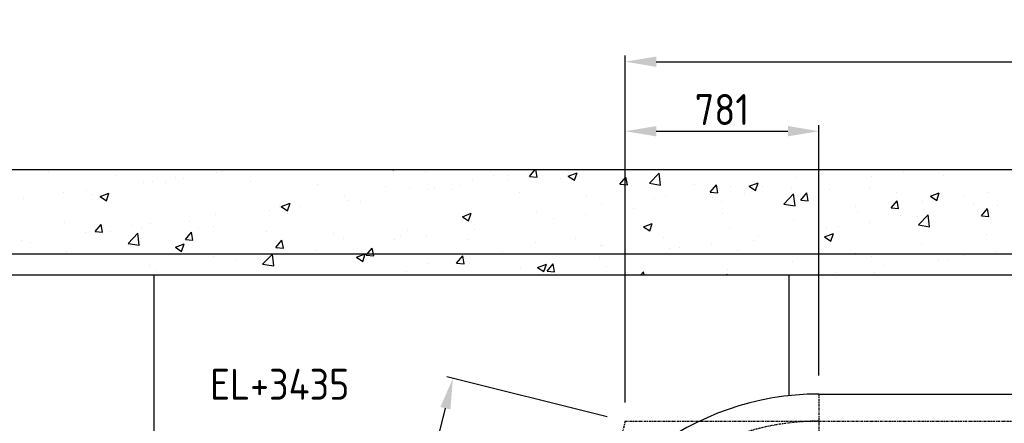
# Model space of a CAD drawing. Header units: metres. Extents: x -82085 to 58758, y -66901 to 95305.
# Tile 52 of 135: x 7972 to 11941, y -1107 to 522. Entities that reach past the tile are written whole.
import ezdxf
from ezdxf.enums import TextEntityAlignment as Align

# ---------------------------------------------------------------- set-up
doc = ezdxf.new("R2010")
doc.units = ezdxf.units.M
doc.header["$MEASUREMENT"] = 0
doc.header["$PDSIZE"] = -1
doc.linetypes.add('CENTER-LN', pattern=[19, 10, -3, 3, -3])
doc.layers.get('0').update_dxf_attribs({"linetype": 'CONTINUOUS'})
doc.layers.get('DEFPOINTS').update_dxf_attribs({"linetype": 'CONTINUOUS'})
for name, color, linetype in [('3', 3, 'CONTINUOUS'), ('ARCERING', 10, 'CONTINUOUS'), ('CL', 1, 'CENTER-LN'), ('DIM', 10, 'CONTINUOUS'), ('GEBOUW', 7, 'CONTINUOUS')]:
    doc.layers.add(name, color=color, linetype=linetype)
doc.styles.add('ROMANS', font='iso.shx')
doc.styles.get("Standard").update_dxf_attribs({"font": 'iso.shx'})
doc.dimstyles.get("Standard").update_dxf_attribs({"dimtxt": 0.18, "dimasz": 0.18, "dimexe": 0.18, "dimexo": 0.0625, "dimgap": 0.09, "dimtad": 0, "dimtih": 1, "dimtoh": 1, "dimdec": 4, "dimzin": 0, "dimdsep": 46, "dimtxsty": 'Standard', "dimcen": 0.09, "dimadec": 0, "dimazin": 0, "dimtfac": 1, "dimtdec": 4, "dimtofl": 0, "dimtmove": 0, "dimatfit": 3, "dimfxl": 1, "dimtolj": 1, "dimtzin": 0, "dimarcsym": 0})

# ---------------------------------------------------------------- blocks, each defined once
blk = doc.blocks.new('*D24')
at = {"layer": 'DEFPOINTS', "color": 0, "transparency": 16777216}
for p in [(9718, -924.4), (10412.3, -1097.8, -3239), (10201.2, -1942.7, -3239)]:
    blk.add_point(p, dxfattribs=at)
at = {"layer": 'DIM', "color": 0, "lineweight": -2, "transparency": 16777216}
for p, q in [((10339.5, -1079.7), (9693.7, -918.4)), ((9537.2, -1648), (9687.7, -1045.7)), ((10128.4, -1924.5), (9482.7, -1763.2))]:
    blk.add_line(p, q, dxfattribs=at)
at = {"layer": 'DIM', "color": 0, "transparency": 16777216}
for points in [[(9667.5, -1040.6), (9707.9, -1050.7), (9718, -924.4)], [(9517, -1643), (9557.4, -1653.1), (9506.9, -1769.3)]]:
    blk.add_solid(points, dxfattribs=at)
at = {"layer": 'DIM', "color": 0, "transparency": 16777216, "insert": (9551.8, -1331.7), "char_height": 125, "attachment_point": 5, "rotation": 75.9746}
blk.add_mtext('\\A1;871', dxfattribs=at)
blk = doc.blocks.new('*D120')
at = {"layer": 'DEFPOINTS', "color": 0, "transparency": 16777216}
for p in [(17043.3, 352.7), (17043.3, -910.3, -3239), (10412.3, -1097.8, -3239)]:
    blk.add_point(p, dxfattribs=at)
at = {"layer": 'DIM', "color": 0, "lineweight": -2, "transparency": 16777216}
for p, q in [((10412.3, -1022.8), (10412.3, 377.7)), ((17043.3, -835.3), (17043.3, 377.7)), ((10537.3, 352.7), (16918.3, 352.7))]:
    blk.add_line(p, q, dxfattribs=at)
at = {"layer": 'DIM', "color": 0, "transparency": 16777216}
for points in [[(10537.3, 373.5), (10537.3, 331.8), (10412.3, 352.7)], [(16918.3, 373.5), (16918.3, 331.8), (17043.3, 352.7)]]:
    blk.add_solid(points, dxfattribs=at)
at = {"layer": 'DIM', "color": 0, "transparency": 16777216, "insert": (13727.8, 440.2), "char_height": 125, "attachment_point": 5}
blk.add_mtext('\\A1;6631', dxfattribs=at)
blk = doc.blocks.new('*D119')
at = {"layer": 'DEFPOINTS', "color": 0, "transparency": 16777216}
for p in [(11193.2, 72.1), (11193.2, -988.3, -3239), (10412.3, -1097.8, -3239)]:
    blk.add_point(p, dxfattribs=at)
at = {"layer": 'DIM', "color": 0, "lineweight": -2, "transparency": 16777216}
for p, q in [((10412.3, -1022.8), (10412.3, 97.1)), ((11193.2, -913.3), (11193.2, 97.1)), ((10537.3, 72.1), (11068.2, 72.1))]:
    blk.add_line(p, q, dxfattribs=at)
at = {"layer": 'DIM', "color": 0, "transparency": 16777216}
for points in [[(10537.3, 92.9), (10537.3, 51.3), (10412.3, 72.1)], [(11068.2, 92.9), (11068.2, 51.3), (11193.2, 72.1)]]:
    blk.add_solid(points, dxfattribs=at)
at = {"layer": 'DIM', "color": 0, "transparency": 16777216, "insert": (10802.7, 159.6), "char_height": 125, "attachment_point": 5}
blk.add_mtext('\\A1;781', dxfattribs=at)
blk = doc.blocks.new('*X8')
at = {"color": 0}
for p, q in [((8855.9, 5917, 3239), (8855.9, 5917, 3239)), ((9337.3, 5915.8, 3239), (9337.3, 5915.8, 3239)), ((9474.3, 5917.2, 3239), (9478, 5914.7, 3239)), ((9478, 5914.7, 3239), (9478.8, 5917.2, 3239)), ((10026.7, 5889.8, 3239), (10049.6, 5917.2, 3239)), ((10057.1, 5887.1, 3239), (10051.5, 5917.2, 3239)), ((8088.5, 5904.9, 3239), (8088.5, 5904.9, 3239)), ((8359.7, 5893.4, 3239), (8359.7, 5893.4, 3239)), ((8597.8, 5883.9, 3239), (8597.8, 5883.9, 3239)), ((8630.9, 5881.9, 3239), (8630.9, 5881.9, 3239)), ((8766.9, 5905.2, 3239), (8766.9, 5905.2, 3239)), ((8790.2, 5909.2, 3239), (8790.2, 5909.2, 3239)), ((9608.5, 5904.3, 3239), (9608.5, 5904.3, 3239)), ((9798.6, 5875, 3239), (9798.6, 5875, 3239)), ((9879.7, 5892.9, 3239), (9879.7, 5892.9, 3239)), ((9937.3, 5877.5, 3239), (9937.3, 5877.5, 3239)), ((9938.7, 5891.8, 3239), (9938.7, 5891.8, 3239)), ((10026.7, 5889.8, 3239), (10057, 5887.2, 3239)), ((10062.4, 5913.1, 3239), (10062.4, 5913.1, 3239)), ((10150.9, 5881.4, 3239), (10150.9, 5881.4, 3239)), ((10182.7, 5891.1, 3239), (10218.3, 5904.7, 3239)), ((10182.7, 5891.1, 3239), (10208, 5874, 3239)), ((10208, 5874, 3239), (10218.3, 5904.7, 3239)), ((10391.1, 5857.9, 3239), (10415.5, 5887.1, 3239)), ((10421.4, 5855.2, 3239), (10415.6, 5887.1, 3239)), ((10509.8, 5862, 3239), (10549.3, 5903.2, 3239)), ((10555, 5855, 3239), (10549.3, 5903.2, 3239)), ((11098.4, 5886.2, 3239), (11098.4, 5886.2, 3239)), ((11405.3, 5888, 3239), (11405.3, 5888, 3239)), ((11532.5, 5904.7, 3239), (11532.5, 5904.7, 3239)), ((11695.2, 5893.8, 3239), (11695.2, 5893.8, 3239)), ((8470.6, 5867.1, 3239), (8470.6, 5867.1, 3239)), ((8506.1, 5869.5, 3239), (8506.1, 5869.5, 3239)), ((8559.6, 5866.1, 3239), (8559.6, 5866.1, 3239)), ((8902.1, 5870.5, 3239), (8902.1, 5870.5, 3239)), ((9173.2, 5859, 3239), (9173.2, 5859, 3239)), ((9444.4, 5847.6, 3239), (9444.4, 5847.6, 3239)), ((9542, 5842.5, 3239), (9542, 5842.5, 3239)), ((9617.8, 5835.4, 3239), (9617.8, 5835.4, 3239)), ((9642.4, 5840.9, 3239), (9642.4, 5840.9, 3239)), ((9715.6, 5836.1, 3239), (9715.6, 5836.1, 3239)), ((9744.9, 5852.1, 3239), (9744.9, 5852.1, 3239)), ((10391, 5857.9, 3239), (10421.4, 5855.3, 3239)), ((10422, 5870, 3239), (10422, 5870, 3239)), ((10509.8, 5862, 3239), (10555, 5855, 3239)), ((10693.2, 5858.5, 3239), (10693.2, 5858.5, 3239)), ((10755.4, 5826.1, 3239), (10779.9, 5855.3, 3239)), ((10785.8, 5823.3, 3239), (10779.9, 5855.2, 3239)), ((10837.5, 5850.4, 3239), (10837.5, 5850.4, 3239)), ((10912.8, 5850.4, 3239), (10948.4, 5864, 3239)), ((10912.8, 5850.4, 3239), (10938.1, 5833.3, 3239)), ((10938.1, 5833.3, 3239), (10948.4, 5864, 3239)), ((10964.4, 5847.1, 3239), (10964.4, 5847.1, 3239)), ((11084.5, 5845.7, 3239), (11084.5, 5845.7, 3239)), ((11235.6, 5835.6, 3239), (11235.6, 5835.6, 3239)), ((11399, 5842.9, 3239), (11399, 5842.9, 3239)), ((7985.6, 5798.9, 3239), (7985.6, 5798.9, 3239)), ((8149.8, 5824.9, 3239), (8149.8, 5824.9, 3239)), ((8242.2, 5831.4, 3239), (8242.2, 5831.4, 3239)), ((8263.4, 5815.3, 3239), (8263.4, 5815.3, 3239)), ((8295.8, 5808.6, 3239), (8331.4, 5822.2, 3239)), ((8295.8, 5808.6, 3239), (8321.1, 5791.5, 3239)), ((8321.1, 5791.5, 3239), (8331.4, 5822.2, 3239)), ((9281.2, 5806.7, 3239), (9281.2, 5806.7, 3239)), ((9986.8, 5824.7, 3239), (9986.8, 5824.7, 3239)), ((10258, 5813.2, 3239), (10258, 5813.2, 3239)), ((10529.1, 5801.7, 3239), (10529.1, 5801.7, 3239)), ((10573.7, 5812.3, 3239), (10573.7, 5812.3, 3239)), ((10755.4, 5826.1, 3239), (10785.8, 5823.4, 3239)), ((10764.9, 5803.6, 3239), (10764.9, 5803.6, 3239)), ((10892.1, 5820.4, 3239), (10892.1, 5820.4, 3239)), ((11051.9, 5777.9, 3239), (11091.5, 5819.2, 3239)), ((11097.1, 5770.9, 3239), (11091.5, 5819.1, 3239)), ((11119.8, 5794.2, 3239), (11144.3, 5823.4, 3239)), ((11150.2, 5791.5, 3239), (11144.3, 5823.3, 3239)), ((11506.8, 5824.1, 3239), (11506.8, 5824.1, 3239)), ((11642.9, 5809.7, 3239), (11678.4, 5823.4, 3239)), ((11642.9, 5809.7, 3239), (11668.1, 5792.6, 3239)), ((11668.1, 5792.6, 3239), (11678.4, 5823.3, 3239)), ((11777.9, 5812.7, 3239), (11777.9, 5812.7, 3239)), ((11873.5, 5823.4, 3239), (11873.5, 5823.4, 3239)), ((9017.3, 5768.7, 3239), (9017.3, 5768.7, 3239)), ((9025.8, 5767.9, 3239), (9061.4, 5781.6, 3239)), ((9025.9, 5767.9, 3239), (9051.1, 5750.9, 3239)), ((9051.1, 5750.9, 3239), (9061.4, 5781.6, 3239)), ((9104.5, 5767.8, 3239), (9104.5, 5767.8, 3239)), ((9296.9, 5793.1, 3239), (9296.9, 5793.1, 3239)), ((9346.1, 5790.1, 3239), (9346.1, 5790.1, 3239)), ((10317.1, 5779.8, 3239), (10317.1, 5779.8, 3239)), ((10444.1, 5761.4, 3239), (10444.1, 5761.4, 3239)), ((10800.3, 5790.3, 3239), (10800.3, 5790.3, 3239)), ((11051.9, 5777.9, 3239), (11097.1, 5770.9, 3239)), ((11071.5, 5778.8, 3239), (11071.5, 5778.8, 3239)), ((11102.7, 5792.1, 3239), (11102.7, 5792.1, 3239)), ((11119.8, 5794.2, 3239), (11150.1, 5791.5, 3239)), ((11342.7, 5767.4, 3239), (11342.7, 5767.4, 3239)), ((11484.1, 5762.3, 3239), (11514.5, 5759.6, 3239)), ((11484.2, 5762.3, 3239), (11508.7, 5791.5, 3239)), ((11514.5, 5759.6, 3239), (11508.7, 5791.4, 3239)), ((11612.6, 5787.7, 3239), (11612.6, 5787.7, 3239)), ((11613.9, 5755.9, 3239), (11613.9, 5755.9, 3239)), ((11817, 5782.2, 3239), (11817, 5782.2, 3239)), ((11848.5, 5730.4, 3239), (11873, 5759.6, 3239)), ((11878.9, 5727.7, 3239), (11873, 5759.5, 3239)), ((11912.1, 5771.9, 3239), (11912.1, 5771.9, 3239)), ((8760.7, 5736.1, 3239), (8760.7, 5736.1, 3239)), ((8977.4, 5751.1, 3239), (8977.4, 5751.1, 3239)), ((9049.9, 5739.2, 3239), (9049.9, 5739.2, 3239)), ((9755.9, 5727.2, 3239), (9791.5, 5740.9, 3239)), ((9755.9, 5727.2, 3239), (9781.2, 5710.2, 3239)), ((9781.2, 5710.2, 3239), (9791.5, 5740.9, 3239)), ((10056.3, 5744, 3239), (10056.3, 5744, 3239)), ((10124.5, 5719.3, 3239), (10124.5, 5719.3, 3239)), ((10251.7, 5736.1, 3239), (10251.7, 5736.1, 3239)), ((10806.5, 5741.2, 3239), (10806.5, 5741.2, 3239)), ((11092.2, 5717, 3239), (11092.2, 5717, 3239)), ((11348.8, 5749.6, 3239), (11348.8, 5749.6, 3239)), ((11520.7, 5731.4, 3239), (11520.7, 5731.4, 3239)), ((11591.2, 5729.7, 3239), (11591.2, 5729.7, 3239)), ((11594.1, 5693.8, 3239), (11633.7, 5735.1, 3239)), ((11639.3, 5686.8, 3239), (11633.7, 5735.1, 3239)), ((11848.5, 5730.4, 3239), (11878.9, 5727.8, 3239)), ((11885.1, 5744.4, 3239), (11885.1, 5744.4, 3239)), ((8151.5, 5703.4, 3239), (8151.5, 5703.4, 3239)), ((8275.3, 5667.1, 3239), (8299.8, 5696.3, 3239)), ((8305.7, 5664.4, 3239), (8299.8, 5696.2, 3239)), ((8422.7, 5692, 3239), (8422.7, 5692, 3239)), ((8464.2, 5683.5, 3239), (8464.2, 5683.5, 3239)), ((8499.9, 5700.4, 3239), (8499.9, 5700.4, 3239)), ((8656.5, 5708.8, 3239), (8656.5, 5708.8, 3239)), ((8693.9, 5680.5, 3239), (8693.9, 5680.5, 3239)), ((8753.6, 5688.3, 3239), (8753.6, 5688.3, 3239)), ((9792.4, 5705.9, 3239), (9792.4, 5705.9, 3239)), ((9803.7, 5677.1, 3239), (9803.7, 5677.1, 3239)), ((10486, 5686.5, 3239), (10521.5, 5700.2, 3239)), ((10486, 5686.5, 3239), (10511.2, 5669.5, 3239)), ((10510.2, 5690.4, 3239), (10510.2, 5690.4, 3239)), ((10511.2, 5669.5, 3239), (10521.5, 5700.2, 3239)), ((10831.4, 5681.3, 3239), (10831.4, 5681.3, 3239)), ((11224.4, 5680.5, 3239), (11224.4, 5680.5, 3239)), ((11271.7, 5687.6, 3239), (11271.7, 5687.6, 3239)), ((11398.9, 5704.3, 3239), (11398.9, 5704.3, 3239)), ((11594.1, 5693.8, 3239), (11639.3, 5686.8, 3239)), ((8236.1, 5662.3, 3239), (8236.1, 5662.3, 3239)), ((8275.3, 5667.1, 3239), (8305.7, 5664.4, 3239)), ((8337, 5666.8, 3239), (8337, 5666.8, 3239)), ((8408.5, 5619.4, 3239), (8448.1, 5660.6, 3239)), ((8453.7, 5612.4, 3239), (8448.1, 5660.6, 3239)), ((8457.4, 5637.5, 3239), (8457.4, 5637.5, 3239)), ((8639.7, 5635.2, 3239), (8664.2, 5664.4, 3239)), ((8670.1, 5632.5, 3239), (8664.2, 5664.3, 3239)), ((8965.1, 5669, 3239), (8965.1, 5669, 3239)), ((9236.2, 5657.6, 3239), (9236.2, 5657.6, 3239)), ((9275, 5637.6, 3239), (9275, 5637.6, 3239)), ((9507.4, 5646.1, 3239), (9507.4, 5646.1, 3239)), ((9535.8, 5673.4, 3239), (9535.8, 5673.4, 3239)), ((9611.3, 5651.8, 3239), (9611.3, 5651.8, 3239)), ((10213.9, 5639.5, 3239), (10213.9, 5639.5, 3239)), ((10567.5, 5643.2, 3239), (10567.5, 5643.2, 3239)), ((10950.9, 5645.4, 3239), (10950.9, 5645.4, 3239)), ((11216, 5645.9, 3239), (11251.6, 5659.5, 3239)), ((11216, 5645.8, 3239), (11241.3, 5628.8, 3239)), ((11241.3, 5628.8, 3239), (11251.6, 5659.5, 3239)), ((11867.3, 5654.3, 3239), (11867.3, 5654.3, 3239)), ((7979.5, 5629.8, 3239), (7979.5, 5629.8, 3239)), ((8016.2, 5624.5, 3239), (8016.2, 5624.5, 3239)), ((8408.5, 5619.4, 3239), (8453.7, 5612.4, 3239)), ((8599, 5604.1, 3239), (8634.6, 5617.7, 3239)), ((8599, 5604.1, 3239), (8624.3, 5587, 3239)), ((8624.3, 5587, 3239), (8634.6, 5617.7, 3239)), ((8639.7, 5635.2, 3239), (8670, 5632.6, 3239)), ((9004.1, 5603.3, 3239), (9028.6, 5632.5, 3239)), ((9004.1, 5603.3, 3239), (9034.4, 5600.7, 3239)), ((9011.2, 5599.5, 3239), (9011.2, 5599.5, 3239)), ((9034.5, 5600.6, 3239), (9028.6, 5632.5, 3239)), ((9368.4, 5571.5, 3239), (9392.9, 5600.7, 3239)), ((9398.8, 5568.7, 3239), (9392.9, 5600.6, 3239)), ((9484.1, 5635, 3239), (9484.1, 5635, 3239)), ((9778.6, 5634.7, 3239), (9778.6, 5634.7, 3239)), ((10049.8, 5623.2, 3239), (10049.8, 5623.2, 3239)), ((10310.9, 5610.7, 3239), (10310.9, 5610.7, 3239)), ((10321, 5611.8, 3239), (10321, 5611.8, 3239)), ((10592.1, 5600.3, 3239), (10592.1, 5600.3, 3239)), ((10631.3, 5603.3, 3239), (10631.3, 5603.3, 3239)), ((10758.5, 5620, 3239), (10758.5, 5620, 3239)), ((10928.2, 5629.7, 3239), (10928.2, 5629.7, 3239)), ((11606.5, 5618.5, 3239), (11606.5, 5618.5, 3239)), ((8161.1, 5586.6, 3239), (8161.1, 5586.6, 3239)), ((8754.6, 5567, 3239), (8754.6, 5567, 3239)), ((8950.6, 5535.3, 3239), (8990.2, 5576.6, 3239)), ((8970.9, 5567.5, 3239), (8970.9, 5567.5, 3239)), ((8995.8, 5528.3, 3239), (8990.2, 5576.5, 3239)), ((9163.3, 5592.8, 3239), (9163.3, 5592.8, 3239)), ((9329.1, 5563.4, 3239), (9364.6, 5577, 3239)), ((9329.1, 5563.4, 3239), (9354.4, 5546.3, 3239)), ((9354.4, 5546.3, 3239), (9364.7, 5577, 3239)), ((9368.4, 5571.5, 3239), (9398.8, 5568.8, 3239)), ((9732.8, 5539.6, 3239), (9757.3, 5568.8, 3239)), ((9763.2, 5536.9, 3239), (9757.3, 5568.7, 3239)), ((9917.7, 5588.7, 3239), (9917.7, 5588.7, 3239)), ((10050.1, 5574.9, 3239), (10050.1, 5574.9, 3239)), ((10310.5, 5561, 3239), (10310.5, 5561, 3239)), ((10631.9, 5578.8, 3239), (10631.9, 5578.8, 3239)), ((10863.3, 5588.8, 3239), (10863.3, 5588.8, 3239)), ((11134.5, 5577.4, 3239), (11134.5, 5577.4, 3239)), ((11342.6, 5580.5, 3239), (11342.6, 5580.5, 3239)), ((11405.7, 5565.9, 3239), (11405.7, 5565.9, 3239)), ((11778.4, 5571.5, 3239), (11778.4, 5571.5, 3239)), ((11905.6, 5588.3, 3239), (11905.6, 5588.3, 3239)), ((8493.7, 5531.3, 3239), (8493.7, 5531.3, 3239)), ((8843.7, 5550.7, 3239), (8843.7, 5550.7, 3239)), ((8950.7, 5535.3, 3239), (8995.8, 5528.3, 3239)), ((9621.4, 5537.8, 3239), (9621.4, 5537.8, 3239)), ((9732.8, 5539.6, 3239), (9763.2, 5536.9, 3239)), ((9786.2, 5536.8, 3239), (9786.2, 5536.8, 3239)), ((9990.9, 5519, 3239), (9990.9, 5519, 3239)), ((10059.1, 5522.7, 3239), (10094.7, 5536.3, 3239)), ((10059.1, 5522.7, 3239), (10084.4, 5505.6, 3239)), ((10084.4, 5505.6, 3239), (10094.7, 5536.3, 3239)), ((10097.2, 5507.7, 3239), (10121.7, 5536.9, 3239)), ((10118.1, 5535.7, 3239), (10118.1, 5535.7, 3239)), ((10127.6, 5505, 3239), (10121.7, 5536.8, 3239)), ((10335.7, 5528, 3239), (10335.7, 5528, 3239)), ((11086, 5547.9, 3239), (11086, 5547.9, 3239)), ((11457.6, 5529.3, 3239), (11457.6, 5529.3, 3239)), ((11676.9, 5554.5, 3239), (11676.9, 5554.5, 3239)), ((11714.7, 5553.6, 3239), (11714.7, 5553.6, 3239)), ((8229.9, 5493.2, 3239), (8229.9, 5493.2, 3239)), ((8522.9, 5508.5, 3239), (8522.9, 5508.5, 3239)), ((9529.7, 5504.3, 3239), (9529.7, 5504.3, 3239)), ((9532.1, 5492.2, 3239), (9532.4, 5492.5, 3239)), ((9532.4, 5492.2, 3239), (9532.4, 5492.5, 3239)), ((10097.2, 5507.7, 3239), (10127.5, 5505, 3239)), ((10475.2, 5492.2, 3239), (10486, 5505, 3239)), ((10488.4, 5492.2, 3239), (10486.1, 5504.9, 3239)), ((10815.7, 5492.2, 3239), (10824.8, 5495.7, 3239)), ((10823.6, 5492.2, 3239), (10824.8, 5495.7, 3239)), ((10825.2, 5512.2, 3239), (10825.2, 5512.2, 3239)), ((11265.2, 5504, 3239), (11265.2, 5504, 3239)), ((11418.5, 5502.7, 3239), (11418.5, 5502.7, 3239))]:
    blk.add_line(p, q, dxfattribs=at)

msp = doc.modelspace()

# ---------------------------------------------------------------- linework, layer by layer
msp.add_line((11071.68034, -507.83317), (11071.67993, -994.95557, 0.01658))
at = {"layer": '3'}
msp.add_line((11193.17975, -988.28317), (16953.25065, -988.28317), dxfattribs=at)
msp.add_arc((11193.17975, -2097.83317), 1109.55, 90, 165.97462693, dxfattribs=at)
at = {"layer": 'CL'}
for p, q in [((11193.17975, -988.28317), (11193.17975, -2097.83317)), ((10412.25065, -1097.83317), (9963.73182, -2893.35618)), ((10412.25065, -1097.83317), (31017.87142, -1097.83317))]:
    msp.add_line(p, q, dxfattribs=at)
msp.add_arc((11193.17975, -2097.83317), 1000, 90, 165.97462693, dxfattribs=at)
at = {"layer": 'GEBOUW'}
for p, q in [((2117.12319, -82.83317), (30656.68034, -82.83317)), ((2117.12319, -422.83317), (30956.68034, -422.83317)), ((2117.12319, -507.83317), (30956.68034, -507.83317)), ((8511.68034, -507.83317), (8511.67776, -2725.35604))]:
    msp.add_line(p, q, dxfattribs=at)

# ---------------------------------------------------------------- block references
at = {"layer": 'ARCERING'}
msp.add_blockref('*X8', (0, -6000), dxfattribs=at)

# ---------------------------------------------------------------- texts
at = {"layer": 'DIM', "style": 'ROMANS'}
msp.add_text('EL+3435', height=125, dxfattribs=at).set_placement((8738.7858, -949.01451), align=Align.MIDDLE_LEFT)

# ---------------------------------------------------------------- dimensions: what is measured, and where the dimension line sits
at = {"layer": 'DIM'}
for base, p2, picture, middle in [((17043.25065, 352.65717), (17043.25065, -910.33317, -3238.98623), '*D120', (13727.75065, 440.15717)), ((11193.17975, 72.10367), (11193.17975, -988.28317, -3238.98623), '*D119', (10802.7152, 159.60367))]:
    dim = msp.add_linear_dim(base=base, p1=(10412.25065, -1097.83317, -3238.98623), p2=p2, dimstyle='Standard', override={"dimtxt": 125, "dimasz": 125, "dimexe": 25, "dimexo": 75, "dimgap": 25, "dimtad": 1, "dimtih": 0, "dimtoh": 0, "dimdec": 0, "dimzin": 3, "dimcen": 0, "dimtfac": 0.008, "dimtdec": 0, "dimtmove": 0, "dimtzin": 3}, dxfattribs=at)
    dim.commit()
    dim.dimension.update_dxf_attribs({"geometry": picture, "text_midpoint": middle})
dim = msp.add_aligned_dim(p1=(10201.19939, -1942.7194, -3238.98623), p2=(10412.25065, -1097.83317, -3238.98623), distance=715.58844, dimstyle='Standard', override={"dimtxt": 125, "dimasz": 125, "dimexe": 25, "dimexo": 75, "dimgap": 0, "dimtad": 1, "dimtih": 0, "dimtoh": 0, "dimdec": 0, "dimzin": 3, "dimcen": 0, "dimtfac": 0.008, "dimtdec": 0, "dimtmove": 2, "dimtzin": 3}, dxfattribs=at)
dim.commit()
dim.dimension.update_dxf_attribs({"geometry": '*D24', "text_midpoint": (9551.83256, -1331.70534)})

doc.saveas('drawing.dxf')
